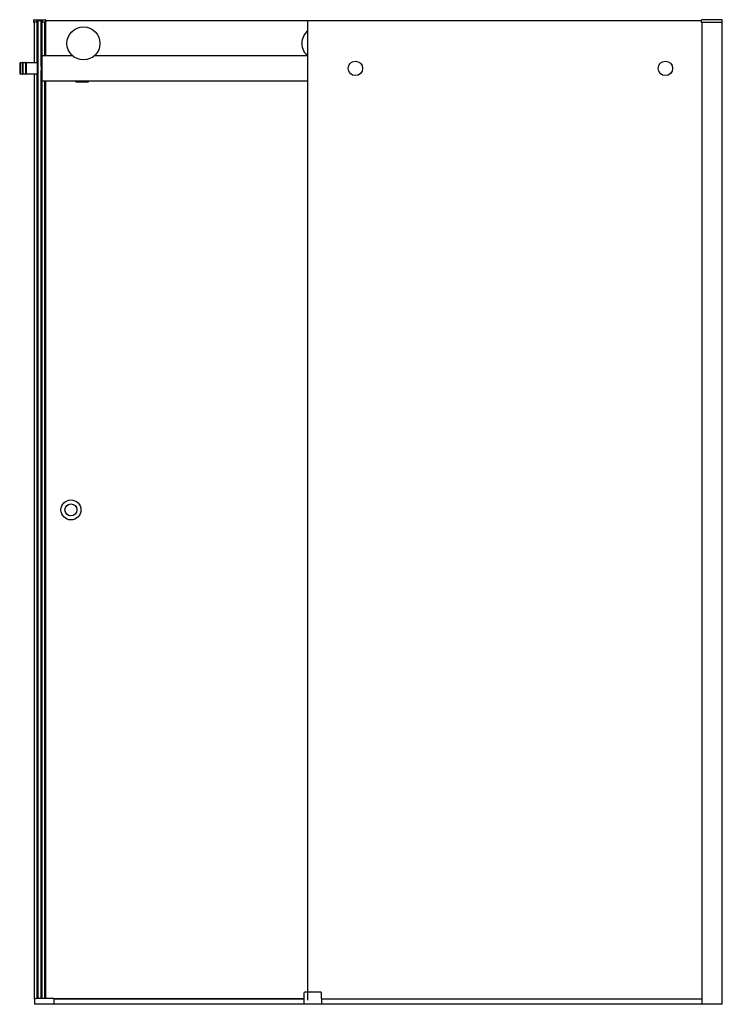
# Model space of a CAD drawing. Header units: millimetres. Extents: x 3356.61 to 3358.01, y 3761.98 to 3763.95.
import ezdxf

# ---------------------------------------------------------------- set-up
doc = ezdxf.new("R2010")
doc.units = ezdxf.units.MM
doc.layers.add('SANINDUSA', color=3, linetype='Continuous')

msp = doc.modelspace()

# ---------------------------------------------------------------- linework, layer by layer
at = {"layer": 'SANINDUSA'}
for p, q in [((3356.6368, 3763.9509), (3356.6584, 3763.9509)), ((3358.0132, 3763.9509), (3357.9726, 3763.9509)), ((3358.0134, 3763.9459), (3358.0132, 3763.9509)), ((3356.6353, 3763.9495), (3356.6352, 3763.9469)), ((3356.6419, 3763.9459), (3356.6362, 3763.9459)), ((3356.6373, 3763.8649), (3356.6373, 3763.9459)), ((3356.6423, 3763.9489), (3356.6422, 3763.9469)), ((3356.6422, 3763.9462), (3356.6422, 3763.9469)), ((3356.6423, 3763.8649), (3356.6423, 3763.949)), ((3356.6428, 3763.8649), (3356.6428, 3763.9494)), ((3356.6524, 3763.9494), (3356.6428, 3763.9494)), ((3356.6446, 3763.9484), (3356.6446, 3763.9494)), ((3356.6446, 3761.9922), (3356.6446, 3763.9484)), ((3356.6506, 3763.9484), (3356.6446, 3763.9484)), ((3356.6506, 3763.8574), (3356.6506, 3763.9494)), ((3356.6524, 3763.8649), (3356.6524, 3763.9494)), ((3356.6528, 3763.8781), (3356.6528, 3763.9492)), ((3356.653, 3763.9469), (3356.6529, 3763.9489)), ((3356.653, 3763.9469), (3356.653, 3763.9462)), ((3356.659, 3763.9459), (3356.6533, 3763.9459)), ((3356.6578, 3763.8784), (3356.6578, 3763.9459)), ((3356.6599, 3763.9495), (3356.66, 3763.9469)), ((3356.6602, 3763.8784), (3356.6602, 3763.9484)), ((3357.1842, 3763.9484), (3356.6602, 3763.9484)), ((3357.1842, 3761.9884), (3357.1842, 3763.9484)), ((3357.971, 3763.9484), (3357.1842, 3763.9484)), ((3357.9711, 3763.9495), (3357.971, 3763.9469)), ((3357.972, 3763.9459), (3358.0134, 3763.9459)), ((3357.9732, 3761.9804), (3357.9732, 3763.9459)), ((3358.0132, 3761.9804), (3358.0132, 3763.9459)), ((3356.6526, 3763.8294), (3356.6526, 3763.8774)), ((3356.7137, 3763.8784), (3356.6536, 3763.8784)), ((3357.1837, 3763.8784), (3356.7568, 3763.8784)), ((3356.6076, 3763.8639), (3356.6086, 3763.8649)), ((3356.6076, 3763.8639), (3356.6076, 3763.8429)), ((3356.6086, 3763.8649), (3356.6086, 3763.8419)), ((3356.6126, 3763.8649), (3356.6086, 3763.8649)), ((3356.6126, 3763.8649), (3356.6126, 3763.8419)), ((3356.6141, 3763.8649), (3356.6141, 3763.8419)), ((3356.6191, 3763.8649), (3356.6141, 3763.8649)), ((3356.6191, 3763.8649), (3356.6191, 3763.8419)), ((3356.6206, 3763.8649), (3356.6206, 3763.8419)), ((3356.6426, 3763.8649), (3356.6206, 3763.8649)), ((3356.6426, 3763.8649), (3356.6426, 3763.8419)), ((3356.6426, 3763.8649), (3356.6426, 3763.8419)), ((3356.6426, 3763.8649), (3356.6446, 3763.8649)), ((3356.6506, 3763.8649), (3356.6506, 3763.8419)), ((3356.6506, 3763.8649), (3356.6526, 3763.8649)), ((3356.6506, 3763.8574), (3356.6506, 3763.8574)), ((3356.6076, 3763.8429), (3356.6086, 3763.8419)), ((3356.6126, 3763.8419), (3356.6086, 3763.8419)), ((3356.6191, 3763.8419), (3356.6141, 3763.8419)), ((3356.6426, 3763.8419), (3356.6206, 3763.8419)), ((3356.6373, 3761.9907), (3356.6373, 3763.8419)), ((3356.6423, 3761.9922), (3356.6423, 3763.8419)), ((3356.6426, 3763.8419), (3356.6446, 3763.8419)), ((3356.6428, 3761.9922), (3356.6428, 3763.8419)), ((3356.6506, 3761.9922), (3356.6506, 3763.8494)), ((3356.6506, 3763.8494), (3356.6506, 3763.8494)), ((3356.6506, 3763.8419), (3356.6526, 3763.8419)), ((3356.6524, 3761.9922), (3356.6524, 3763.8419)), ((3356.6528, 3761.9922), (3356.6528, 3763.8287)), ((3356.6536, 3763.8284), (3357.1842, 3763.8284)), ((3356.6578, 3761.9922), (3356.6578, 3763.8284)), ((3356.6602, 3761.9922), (3356.6602, 3763.8284)), ((3356.7201, 3763.8274), (3356.7201, 3763.8284)), ((3356.7201, 3763.8264), (3356.7201, 3763.8274)), ((3356.7201, 3763.8274), (3356.7451, 3763.8274)), ((3356.7201, 3763.8264), (3356.7451, 3763.8264)), ((3356.7451, 3763.8274), (3356.7451, 3763.8284)), ((3356.7451, 3763.8264), (3356.7451, 3763.8274)), ((3357.1764, 3762.0029), (3357.176, 3761.9804)), ((3357.2101, 3762.0044), (3357.1779, 3762.0044)), ((3357.212, 3761.9804), (3357.2116, 3762.0029)), ((3356.637, 3761.9894), (3356.637, 3761.9804)), ((3358.0132, 3761.9804), (3356.637, 3761.9804)), ((3356.675, 3761.9922), (3356.6398, 3761.9922)), ((3357.1762, 3761.9914), (3356.676, 3761.9914)), ((3356.676, 3761.9912), (3356.676, 3761.9804)), ((3357.1762, 3761.9904), (3356.676, 3761.9904)), ((3357.9732, 3761.9904), (3357.2118, 3761.9904))]:
    msp.add_line(p, q, dxfattribs=at)
for centre, radius in [((3356.7352, 3763.9034), 0.033), ((3357.2792, 3763.8534), 0.0145), ((3357.8995, 3763.8534), 0.0145), ((3356.7102, 3762.9699), 0.02), ((3356.7102, 3762.9699), 0.012)]:
    msp.add_circle(centre, radius, dxfattribs=at)
for centre, radius, start, end in [((3356.6368, 3763.9494), 0.0015, 90, 178), ((3356.6584, 3763.9494), 0.0015, 2, 90), ((3357.9726, 3763.9494), 0.0015, 90, 178), ((3356.6362, 3763.9469), 0.001, 178, 270), ((3356.6419, 3763.9462), 0.0003, 270, 358), ((3356.6428, 3763.9489), 0.0005, 137.3632, 178), ((3356.6428, 3763.9489), 0.0005, 90.0173, 137.3458), ((3356.6524, 3763.9489), 0.0005, 42.6393, 90.038), ((3356.6524, 3763.9489), 0.0005, 2, 42.6368), ((3356.6533, 3763.9462), 0.0003, 182, 270), ((3356.659, 3763.9469), 0.001, 270, 2), ((3357.972, 3763.9469), 0.001, 178, 270), ((3357.2052, 3763.9034), 0.033, 129.5201, 230.4799), ((3356.6536, 3763.8774), 0.001, 90, 180), ((3356.6133, 3763.8647), 0.00075, 0, 180), ((3356.6198, 3763.8647), 0.00075, 0, 180), ((3356.6133, 3763.8422), 0.00075, 180, 0), ((3356.6198, 3763.8422), 0.00075, 180, 0), ((3356.6536, 3763.8294), 0.001, 180, 270), ((3357.1779, 3762.0029), 0.0015, 90, 179), ((3357.2101, 3762.0029), 0.0015, 1, 90), ((3356.6398, 3761.9894), 0.0028, 90, 180), ((3356.675, 3761.9912), 0.001, 0, 90)]:
    msp.add_arc(centre, radius, start, end, dxfattribs=at)

doc.saveas('drawing.dxf')
